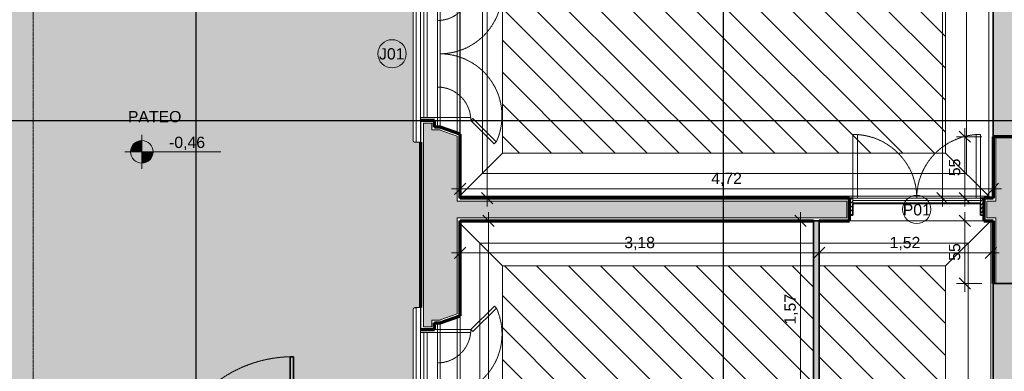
# Model space of a CAD drawing. Header units: millimetres. Extents: x -34717 to 9622, y -21919 to 4394.
# Tile 34 of 67: x -10321 to -1601, y -10953 to -7836. Entities that reach past the tile are written whole.
import ezdxf

# ---------------------------------------------------------------- set-up
doc = ezdxf.new("R2010")
doc.units = ezdxf.units.MM
for name, pattern in [('_Tracejado médio', [4, 3, -1]), ('_Tracejado pequeno', [2.25, 1.5, -0.75]), ('_Traço - ponto', [16, 12, -2, 0, -2])]:
    doc.linetypes.add(name, pattern=pattern)
for name, color, linetype, lineweight in [('A-ANNO-DIMS', 211, 'Continuous', 9), ('A-ANNO-DIMS-50', 211, 'Continuous', 9), ('A-DOOR', 31, 'Continuous', 25), ('A-DOOR-HDLN', 31, 'Continuous', 25), ('A-DOOR-IDEN', 31, 'Continuous', 9), ('A-FLOR', 192, 'Continuous', 25), ('A-FLOR-PATT', 8, 'Continuous', 25), ('A-GENM', 13, 'Continuous', 25), ('A-GLAZ', 151, 'Continuous', 18), ('A-GLAZ-HDLN', 1, '_Tracejado pequeno', 18), ('A-GLAZ-IDEN', 152, 'Continuous', 9), ('A-WALL', 113, 'Continuous', 25), ('A-WALL-PATT', 111, 'Continuous', 25), ('G-ANNO-DIMS', 111, 'Continuous', 9), ('G-ANNO-SYMB', 111, 'Continuous', 9), ('G-ANNO-TEXT', 231, 'Continuous', 9), ('I-WALL', 2, 'Continuous', 25), ('S-GRID', 1, 'Continuous', 9)]:
    doc.layers.add(name, color=color, linetype=linetype, lineweight=lineweight)
doc.styles.add('Arial_4', font='arial.ttf', dxfattribs={"height": 100})
doc.dimstyles.new('Diagonal_-_2_0mm_Arial', dxfattribs={"dimscale": 304.8, "dimtxt": 102.02594, "dimasz": 0.328084, "dimexe": 0.246063, "dimexo": 0.0625, "dimgap": 0.024606, "dimtad": 1, "dimlfac": 0.001, "dimrnd": 0.01, "dimzin": 0, "dimdsep": 46, "dimtxsty": 'Arial_4', "dimblk1": 'OBLIQUE', "dimblk2": 'OBLIQUE', "dimsah": 1, "dimcen": 0.09, "dimdle": 0.246063, "dimadec": 0, "dimazin": 0, "dimtfac": 1, "dimtdec": 4, "dimtix": 1, "dimtmove": 0, "dimatfit": 3, "dimfxl": 0.492126, "dimfxlon": 1, "dimtvp": 1, "dimtolj": 1, "dimtzin": 0, "dimarcsym": 2})
doc.dimstyles.new('Diagonal_-_2_0mm_Arial_2', dxfattribs={"dimscale": 304.8, "dimtxt": 102.02594, "dimasz": 0.328084, "dimexe": 0.246063, "dimexo": 0.0625, "dimgap": 0.024606, "dimtad": 1, "dimdec": 0, "dimlfac": 0.1, "dimdsep": 46, "dimtxsty": 'Arial_4', "dimblk1": 'OBLIQUE', "dimblk2": 'OBLIQUE', "dimsah": 1, "dimcen": 0.09, "dimdle": 0.246063, "dimadec": 0, "dimazin": 0, "dimtfac": 1, "dimtdec": 4, "dimtix": 1, "dimtmove": 0, "dimatfit": 3, "dimfxl": 0.492126, "dimfxlon": 1, "dimtvp": 1, "dimtolj": 1, "dimtzin": 0, "dimarcsym": 2})
pattern_1 = [(315, (-7844.11, -11029.7), (141.4214, 141.4214), [])]

# ---------------------------------------------------------------- blocks, each defined once
blk = doc.blocks.new('porta dupla - P01 - 1_19 x 2_60 m-4336734-PLANTA TÉRREO - MANTER _ DEMOLIR')
at = {"layer": 'A-DOOR', "lineweight": 18}
h = blk.add_hatch(dxfattribs=at)
h.set_pattern_fill('FP_13', color=256, style=0, pattern_type=2)
h.set_pattern_definition([(225, (-2376.41, -8918.492), (17.67767, -17.67767), [])])
h.paths.add_polyline_path([(-595, 50), (-595, -100), (-565, -100), (-565, 50), (-593.7, 50)], flags=0)
h.paths.add_polyline_path([(565, 50), (565, -100), (595, -100), (595, 50), (587.6, 50)], flags=0)
at = {"layer": 'A-DOOR', "lineweight": 35}
for p, q in [((-565, 50), (-595, 50)), ((-565, -50), (-565, 50)), ((595, 50), (565, 50)), ((565, 50), (565, -50)), ((-595, -100), (-565, -100)), ((565, -100), (595, -100))]:
    blk.add_line(p, q, dxfattribs=at)
at = {"layer": 'A-DOOR', "lineweight": 18}
for p, q in [((-565, -50), (565, -50)), ((-565, -50), (-565, -60)), ((-565, -60), (-565, -80)), ((565, -60), (-565, -60)), ((-565, -80), (-565, -100)), ((565, -80), (-565, -80)), ((565, -50), (565, -60)), ((565, -80), (565, -60)), ((565, -80), (565, -100)), ((-565, -665), (-565, -100)), ((-565, -100), (-525, -100)), ((565, -100), (-565, -100)), ((-525, -100), (-525, -665)), ((525, -100), (525, -665)), ((565, -100), (525, -100)), ((565, -665), (565, -100)), ((-525, -665), (-565, -665)), ((525, -665), (565, -665))]:
    blk.add_line(p, q, dxfattribs=at)
at = {"layer": 'A-DOOR-HDLN', "linetype": '_Tracejado pequeno', "lineweight": 18}
for centre, start, end in [((-565, -100), 270, 0), ((565, -100), 180, 270)]:
    blk.add_arc(centre, 565, start, end, dxfattribs=at)
blk = doc.blocks.new('Window_CV - Window_CV - 1 divisão-4329172-PLANTA TÉRREO - MANTER _ DEMOLIR')
at = {"layer": 'A-GLAZ'}
for p, q in [((-565, 145), (-565, 175)), ((565, 175), (565, 145)), ((-565, 145), (-565, 115)), ((565, 145), (-565, 145)), ((-565, 25), (-565, 115)), ((565, 115), (-565, 115)), ((565, 115), (565, 145)), ((565, 115), (565, 25)), ((-650, 25), (-590, 25)), ((-590, 25), (-590, 50)), ((-590, 50), (-590, 25)), ((-590, -269.6), (-590, 25)), ((-590, 25), (-565, 25)), ((-590, 25), (-565, 25)), ((-565, 25), (-565, -269.6)), ((565, 25), (-565, 25)), ((565, 25), (565, -270.4)), ((590, 25), (565, 25)), ((565, 25), (590, 25)), ((590, 50), (590, 25)), ((590, 25), (590, 50)), ((590, -270.4), (590, 25)), ((590, 25), (650, 25)), ((-798.6, -478.2), (-590, -269.6)), ((-572.3, -287.3), (-780.9, -495.9)), ((-590, -269.6), (-572.3, -287.3)), ((-565, -269.6), (-590, -269.6)), ((565, -270.4), (590, -270.4)), ((590, -270.4), (572.3, -288.1)), ((572.3, -288.1), (780.9, -496.7)), ((798.6, -479), (590, -270.4)), ((-780.9, -495.9), (-798.6, -478.2)), ((780.9, -496.7), (798.6, -479))]:
    blk.add_line(p, q, dxfattribs=at)
at = {"layer": 'A-GLAZ-HDLN'}
for centre, radius, start, end in [((-590, 25), 295, 274.86141, 360), ((590, 25), 295, 180, 265.13859), ((-550.7, 4.5), 550.8, 245.29544, 359.53459), ((551.4, 4.8), 551.5, 180.49633, 294.58987)]:
    blk.add_arc(centre, radius, start, end, dxfattribs=at)
blk = doc.blocks.new('PORTA - Simples - 1_20 x 2_60-3911873-PLANTA TÉRREO - MANTER _ DEMOLIR')
at = {"layer": 'A-DOOR', "color": 30, "linetype": '_Tracejado médio', "lineweight": 35}
for p, q in [((595, 1305), (565, 1305)), ((565, 1305), (565, 239.9)), ((595, 239.9), (595, 1305))]:
    blk.add_line(p, q, dxfattribs=at)
at = {"layer": 'A-DOOR-HDLN', "color": 40, "linetype": '_Tracejado médio', "lineweight": 18}
blk.add_arc((590, 175), 1130, 89.85958, 176.69984, dxfattribs=at)
blk = doc.blocks.new('ornamento esquadrias - ornamento esquadrias-4133635-PLANTA TÉRREO - MANTER _ DEMOLIR')
at = {"layer": 'A-GENM', "lineweight": 18}
for p, q in [((3348.9, -6098.2), (3348.9, -4528.8)), ((3348.9, -4528.8), (3388.9, -4528.8)), ((3388.9, -4528.8), (3388.9, -6098.2)), ((3413.9, -6081.1), (3413.9, -4545.8)), ((3348.9, -6098.2), (3388.9, -6098.2))]:
    blk.add_line(p, q, dxfattribs=at)
for points, knots in [([(3388.9, -4528.8), (3391.1, -4528.8), (3394.4, -4529), (3398.5, -4529.7), (3401.4, -4530.4), (3404, -4531.3), (3406.4, -4532.4), (3408.1, -4533.5), (3409.3, -4534.5), (3410.6, -4535.8), (3411.6, -4537.2), (3412.4, -4538.6), (3412.8, -4539.5), (3413.3, -4540.8), (3413.6, -4542.4), (3413.9, -4544.5), (3413.9, -4546.2), (3413.8, -4547.4)], [0, 0, 0, 0, 0.142857, 0.214286, 0.285714, 0.357143, 0.428571, 0.5, 0.535714, 0.571429, 0.678571, 0.705357, 0.732143, 0.785714, 0.839286, 0.892857, 1, 1, 1, 1]), ([(3413.8, -6079.6), (3414, -6081.1), (3413.9, -6083.4), (3413.3, -6086.2), (3412.7, -6087.9), (3412, -6089.1), (3411.3, -6090.3), (3410.4, -6091.5), (3409.3, -6092.5), (3408.1, -6093.5), (3406.6, -6094.5), (3404.7, -6095.4), (3402.1, -6096.4), (3399.3, -6097.2), (3396.2, -6097.7), (3393, -6098.1), (3390.6, -6098.2), (3388.9, -6098.2)], [0, 0, 0, 0, 0.142857, 0.214286, 0.285714, 0.321429, 0.357143, 0.428571, 0.464286, 0.5, 0.571429, 0.625, 0.678571, 0.785714, 0.839286, 0.892857, 1, 1, 1, 1])]:
    blk.add_open_spline(points, degree=3, knots=knots, dxfattribs=at)
blk = doc.blocks.new('DIMBLOCK28-PLANTA TÉRREO - MANTER _ DEMOLIR')
at = {"layer": 'A-ANNO-DIMS-50', "lineweight": 18}
for p, q in [((-6170.2, -9618.5), (-6220.2, -9568.5)), ((-6170.2, -9618.5), (-6120.2, -9668.5)), ((-6170.2, -15278.5), (-6220.2, -15228.5)), ((-6170.2, -15278.5), (-6120.2, -15328.5))]:
    blk.add_line(p, q, dxfattribs=at)
at = {"layer": 'A-ANNO-DIMS-50'}
for p, q in [((-6170.2, -15278.5), (-6170.2, -9543.5)), ((-6320.2, -9618.5), (-6095.2, -9618.5)), ((-6170.2, -9618.5), (-6320.2, -9618.5)), ((-6320.2, -15278.5), (-6095.2, -15278.5)), ((-6170.2, -15278.5), (-6320.2, -15278.5))]:
    blk.add_line(p, q, dxfattribs=at)
at = {"layer": 'A-ANNO-DIMS-50', "color": 0, "insert": (-6312.2, -12584.2), "char_height": 100, "width": 325.653, "attachment_point": 1, "rotation": 90, "line_spacing_factor": 0.941778, "style": 'Arial_4'}
blk.add_mtext('5,66', dxfattribs=at)
blk = doc.blocks.new('_Oblique')
at = {"color": 0, "linetype": 'ByBlock', "lineweight": -2}
blk.add_line((-0.5, -0.5), (0.5, 0.5), dxfattribs=at)
blk = doc.blocks.new('DIMBLOCK55-PLANTA TÉRREO - MANTER _ DEMOLIR')
at = {"layer": 'A-ANNO-DIMS-50', "lineweight": 18}
for p, q in [((-2149.9, -3508.5), (-2199.9, -3458.5)), ((-2149.9, -3508.5), (-2099.9, -3558.5)), ((-2149.9, -9418.5), (-2199.9, -9368.5)), ((-2149.9, -9418.5), (-2099.9, -9468.5))]:
    blk.add_line(p, q, dxfattribs=at)
at = {"layer": 'A-ANNO-DIMS-50'}
for p, q in [((-2149.9, -9493.5), (-2149.9, -3433.5)), ((-2299.9, -3508.5), (-2074.9, -3508.5)), ((-2149.9, -3508.5), (-2299.9, -3508.5)), ((-2299.9, -9418.5), (-2074.9, -9418.5)), ((-2149.9, -9418.5), (-2299.9, -9418.5))]:
    blk.add_line(p, q, dxfattribs=at)
at = {"layer": 'A-ANNO-DIMS-50', "color": 0, "insert": (-2291.9, -6599.2), "char_height": 100, "width": 325.653, "attachment_point": 1, "rotation": 90, "line_spacing_factor": 0.941778, "style": 'Arial_4'}
blk.add_mtext('5,91', dxfattribs=at)
blk = doc.blocks.new('DIMBLOCK73-PLANTA TÉRREO - MANTER _ DEMOLIR')
at = {"layer": 'A-ANNO-DIMS-50', "lineweight": 18}
for p, q in [((-3406, -9618.5), (-3456, -9568.5)), ((-3406, -9618.5), (-3356, -9668.5)), ((-3406, -11188.5), (-3456, -11138.5)), ((-3406, -11188.5), (-3356, -11238.5))]:
    blk.add_line(p, q, dxfattribs=at)
at = {"layer": 'A-ANNO-DIMS-50'}
for p, q in [((-3406, -11188.5), (-3406, -9543.5)), ((-3556, -9618.5), (-3331, -9618.5)), ((-3406, -9618.5), (-3556, -9618.5)), ((-3556, -11188.5), (-3331, -11188.5)), ((-3406, -11188.5), (-3556, -11188.5))]:
    blk.add_line(p, q, dxfattribs=at)
at = {"layer": 'A-ANNO-DIMS-50', "color": 0, "insert": (-3548, -10539.2), "char_height": 100, "width": 325.653, "attachment_point": 1, "rotation": 90, "line_spacing_factor": 0.941778, "style": 'Arial_4'}
blk.add_mtext('1,57', dxfattribs=at)
blk = doc.blocks.new('DIMBLOCK117-PLANTA TÉRREO - MANTER _ DEMOLIR')
at = {"layer": 'A-ANNO-DIMS-50'}
for p, q in [((-6330.2, -5667.5), (-6105.2, -5667.5)), ((-6180.2, -5667.5), (-6330.2, -5667.5)), ((-6180.2, -9493.5), (-6180.2, -5592.5)), ((-6330.2, -9418.5), (-6105.2, -9418.5)), ((-6180.2, -9418.5), (-6330.2, -9418.5))]:
    blk.add_line(p, q, dxfattribs=at)
at = {"layer": 'A-ANNO-DIMS-50', "lineweight": 18}
for p, q in [((-6180.2, -5667.5), (-6230.2, -5617.5)), ((-6180.2, -5667.5), (-6130.2, -5717.5)), ((-6180.2, -9418.5), (-6230.2, -9368.5)), ((-6180.2, -9418.5), (-6130.2, -9468.5))]:
    blk.add_line(p, q, dxfattribs=at)
at = {"layer": 'A-ANNO-DIMS-50', "color": 0, "insert": (-6322.2, -7678.7), "char_height": 100, "width": 325.653, "attachment_point": 1, "rotation": 90, "line_spacing_factor": 0.941778, "style": 'Arial_4'}
blk.add_mtext('3,75', dxfattribs=at)
blk = doc.blocks.new('DIMBLOCK119-PLANTA TÉRREO - MANTER _ DEMOLIR')
at = {"layer": 'A-ANNO-DIMS-50'}
for p, q in [((-6421.1, -9185.2), (-6421.1, -9410.2)), ((-6421.1, -9335.2), (-6421.1, -9185.2)), ((-1701.1, -9185.2), (-1701.1, -9410.2)), ((-1701.1, -9335.2), (-1701.1, -9185.2)), ((-6496.1, -9335.2), (-1626.1, -9335.2))]:
    blk.add_line(p, q, dxfattribs=at)
at = {"layer": 'A-ANNO-DIMS-50', "lineweight": 18}
for p, q in [((-6421.1, -9335.2), (-6371.1, -9285.2)), ((-1701.1, -9335.2), (-1651.1, -9285.2)), ((-6421.1, -9335.2), (-6471.1, -9385.2)), ((-1701.1, -9335.2), (-1751.1, -9385.2))]:
    blk.add_line(p, q, dxfattribs=at)
at = {"layer": 'A-ANNO-DIMS-50', "color": 0, "insert": (-4196.8, -9193.2), "char_height": 100, "width": 325.653, "attachment_point": 1, "line_spacing_factor": 0.941778, "style": 'Arial_4'}
blk.add_mtext('4,72', dxfattribs=at)
blk = doc.blocks.new('Spot Elevations - Spot elevation - Planta-10655-PLANTA TÉRREO - MANTER _ DEMOLIR')
at = {"layer": 'G-ANNO-DIMS'}
h = blk.add_hatch(color=256, dxfattribs=at)
edge = h.paths.add_edge_path(flags=0)
edge.add_line((0, 0), (-2, 0))
edge.add_arc((0, 0), 2, 90, 180, ccw=False)
edge.add_line((0, 2), (0, 0))
h = blk.add_hatch(color=256, dxfattribs=at)
edge = h.paths.add_edge_path(flags=0)
edge.add_line((0, 0), (2, 0))
edge.add_arc((0, 0), 2, 270, 360, ccw=False)
edge.add_line((0, -2), (0, 0))
for p, q in [((0, -3), (0, 3)), ((-3, 0), (14, 0))]:
    blk.add_line(p, q, dxfattribs=at)
blk.add_circle((0, 0), 2, dxfattribs=at)
blk = doc.blocks.new('TAG-Janela - Janela-240880-PLANTA TÉRREO - MANTER _ DEMOLIR')
at = {"layer": 'A-GLAZ-IDEN'}
blk.add_circle((0, 0), 2.5, dxfattribs=at)
blk = doc.blocks.new('TAG-Porta - Ref_ Porta-2416850-PLANTA TÉRREO - MANTER _ DEMOLIR')
at = {"layer": 'A-DOOR-IDEN'}
blk.add_circle((0, 0), 2.5, dxfattribs=at)
blk = doc.blocks.new('DIMBLOCK198-PLANTA TÉRREO - MANTER _ DEMOLIR')
at = {"layer": 'A-ANNO-DIMS-50'}
for p, q in [((-6421.1, -9753.4), (-6421.1, -9978.4)), ((-6421.1, -9903.4), (-6421.1, -9753.4)), ((-3241.1, -9753.4), (-3241.1, -9978.4)), ((-3241.1, -9903.4), (-3241.1, -9753.4)), ((-6496.1, -9903.4), (-3241.1, -9903.4))]:
    blk.add_line(p, q, dxfattribs=at)
at = {"layer": 'A-ANNO-DIMS-50', "lineweight": 18}
for p, q in [((-6421.1, -9903.4), (-6371.1, -9853.4)), ((-3241.1, -9903.4), (-3191.1, -9853.4)), ((-6421.1, -9903.4), (-6471.1, -9953.4)), ((-3241.1, -9903.4), (-3291.1, -9953.4))]:
    blk.add_line(p, q, dxfattribs=at)
at = {"layer": 'A-ANNO-DIMS-50', "color": 0, "insert": (-4966.8, -9761.4), "char_height": 100, "width": 325.653, "attachment_point": 1, "line_spacing_factor": 0.941778, "style": 'Arial_4'}
blk.add_mtext('3,18', dxfattribs=at)
blk = doc.blocks.new('DIMBLOCK199-PLANTA TÉRREO - MANTER _ DEMOLIR')
at = {"layer": 'A-ANNO-DIMS-50'}
for p, q in [((-3241.1, -9753.4), (-3241.1, -9978.4)), ((-3241.1, -9903.4), (-3241.1, -9753.4)), ((-1721.1, -9753.4), (-1721.1, -9978.4)), ((-1721.1, -9903.4), (-1721.1, -9753.4)), ((-3241.1, -9903.4), (-1646.1, -9903.4))]:
    blk.add_line(p, q, dxfattribs=at)
at = {"layer": 'A-ANNO-DIMS-50', "lineweight": 18}
for p, q in [((-3241.1, -9903.4), (-3191.1, -9853.4)), ((-1721.1, -9903.4), (-1671.1, -9853.4)), ((-3241.1, -9903.4), (-3291.1, -9953.4)), ((-1721.1, -9903.4), (-1771.1, -9953.4))]:
    blk.add_line(p, q, dxfattribs=at)
at = {"layer": 'A-ANNO-DIMS-50', "color": 0, "insert": (-2616.8, -9761.4), "char_height": 100, "width": 325.653, "attachment_point": 1, "line_spacing_factor": 0.941778, "style": 'Arial_4'}
blk.add_mtext('1,52', dxfattribs=at)
blk = doc.blocks.new('DIMBLOCK206-PLANTA TÉRREO - MANTER _ DEMOLIR')
at = {"layer": 'A-ANNO-DIMS-50'}
for p, q in [((-1949.9, -8798.5), (-1949.9, -9493.5)), ((-1799.9, -8873.5), (-2024.9, -8873.5)), ((-1949.9, -8873.5), (-1799.9, -8873.5)), ((-1799.9, -9418.5), (-2024.9, -9418.5)), ((-1949.9, -9418.5), (-1799.9, -9418.5))]:
    blk.add_line(p, q, dxfattribs=at)
at = {"layer": 'A-ANNO-DIMS-50', "lineweight": 18}
for p, q in [((-1949.9, -8873.5), (-1999.9, -8823.5)), ((-1949.9, -8873.5), (-1899.9, -8923.5)), ((-1949.9, -9418.5), (-1999.9, -9368.5)), ((-1949.9, -9418.5), (-1899.9, -9468.5))]:
    blk.add_line(p, q, dxfattribs=at)
at = {"layer": 'A-ANNO-DIMS-50', "color": 0, "insert": (-2091.9, -9223.5), "char_height": 100, "width": 186.088, "attachment_point": 1, "rotation": 90, "line_spacing_factor": 0.941778, "style": 'Arial_4'}
blk.add_mtext('55', dxfattribs=at)
blk = doc.blocks.new('DIMBLOCK207-PLANTA TÉRREO - MANTER _ DEMOLIR')
at = {"layer": 'A-ANNO-DIMS-50', "lineweight": 18}
for p, q in [((-1949.9, -9618.5), (-1999.9, -9568.5)), ((-1949.9, -9618.5), (-1899.9, -9668.5)), ((-1949.9, -10173.5), (-1999.9, -10123.5)), ((-1949.9, -10173.5), (-1899.9, -10223.5))]:
    blk.add_line(p, q, dxfattribs=at)
at = {"layer": 'A-ANNO-DIMS-50'}
for p, q in [((-1949.9, -10248.5), (-1949.9, -9543.5)), ((-2099.9, -9618.5), (-1874.9, -9618.5)), ((-1949.9, -9618.5), (-2099.9, -9618.5)), ((-1799.9, -10173.5), (-2024.9, -10173.5)), ((-1949.9, -10173.5), (-1799.9, -10173.5))]:
    blk.add_line(p, q, dxfattribs=at)
at = {"layer": 'A-ANNO-DIMS-50', "color": 0, "insert": (-2091.9, -9973.5), "char_height": 100, "width": 186.088, "attachment_point": 1, "rotation": 90, "line_spacing_factor": 0.941778, "style": 'Arial_4'}
blk.add_mtext('55', dxfattribs=at)

msp = doc.modelspace()

# ---------------------------------------------------------------- hatches: boundary and pattern name
at = {"layer": 'A-FLOR-PATT', "lineweight": 18}
h = msp.add_hatch(dxfattribs=at)
h.set_pattern_fill('FP_42', color=256, style=0, pattern_type=2)
h.set_pattern_definition([(270, (378, -12613.01), (200, 1e-14), [])])
h.paths.add_polyline_path([(-6421.115, -9393.492), (-6046.115, -9018.492), (-6046.115, -3883.492), (-6421.115, -3508.492), (-6421.115, -7427.521), (-6446.115, -7436.271), (-6446.115, -8841.271), (-6421.115, -8850.021), (-6421.115, -9032.492)], flags=0)
h = msp.add_hatch(dxfattribs=at)
h.set_pattern_fill('FP_36', color=256, style=0, pattern_type=2)
h.set_pattern_definition([(270, (2263.15, -5927.86), (200, 1e-14), [])])
h.paths.add_polyline_path([(-1721.115, -9418.492), (-1701.115, -9418.492), (-1701.115, -6245.021), (-1692.167, -6245.021), (-1692.167, -4945.021), (-1701.115, -4945.021), (-1701.115, -3508.492), (-1719.579, -3509.053), (-2121.115, -3883.492), (-2121.115, -9018.492), (-1778.909, -9360.697)], flags=0)
h = msp.add_hatch(dxfattribs=at)
h.set_pattern_fill('FP_23', color=256, style=0, pattern_type=2)
h.set_pattern_definition(pattern_1)
h.paths.add_polyline_path([(-2121.115, -9018.492), (-2121.115, -3883.492), (-6046.115, -3883.492), (-6046.115, -9018.492), (-2964.04, -9018.492)], flags=0)
h = msp.add_hatch(color=41, dxfattribs=at)
h.paths.add_polyline_path([(-10489.41, -11582.492), (-10489.41, -11582.488), (-10489.41, -11577.529)], flags=0)
h.paths.add_polyline_path([(-10448.943, -11582.492), (-10448.943, -11582.494), (-10448.346, -11582.493)], flags=0)
h.paths.add_polyline_path([(-10370.729, -11633.492), (-10370.896, -11632.492), (-10368.769, -11632.744)], flags=0)
h.paths.add_polyline_path([(-6934.808, -11953.492), (-6829.796, -11953.492), (-6832.316, -11951.579), (-6834.721, -11948.051), (-6835.909, -11943.959), (-6836.065, -11933.059), (-6835.909, -10402.772), (-6834.721, -10398.68), (-6832.316, -10395.152), (-6828.588, -10392.322), (-6823.599, -10390.285), (-6817.625, -10389.073), (-6811.115, -10388.673), (-6771.115, -10388.673), (-6771.115, -8923.464), (-6817.625, -8923.064), (-6823.599, -8921.852), (-6828.588, -8919.815), (-6832.316, -8916.984), (-6834.721, -8913.457), (-6835.909, -8909.364), (-6836.065, -8898.464), (-6835.909, -7368.178), (-6834.721, -7364.086), (-6832.316, -7360.558), (-6828.588, -7357.728), (-6823.599, -7355.691), (-6817.625, -7354.478), (-6811.115, -7354.078), (-6771.115, -7354.078), (-6771.115, -6093.492), (-7488.967, -6093.492), (-7488.967, -7053.492), (-9281.115, -7053.492), (-9281.115, -6093.492), (-12761.115, -6093.492), (-12761.115, -7973.441), (-11781.115, -7973.441), (-11781.013, -7913.492), (-11381.115, -7913.492), (-11381.217, -8313.492), (-11781.115, -8313.492), (-11781.115, -8253.441), (-12761.115, -8253.492), (-12761.115, -8254.758), (-11861.115, -8254.758), (-11861.115, -9892.324), (-12761.115, -9892.324), (-12761.115, -9893.543), (-11781.115, -9893.543), (-11781.115, -9833.492), (-11381.115, -9833.543), (-11381.217, -10233.492), (-11781.115, -10233.441), (-11781.115, -10173.543), (-12761.115, -10173.543), (-12761.115, -11888.542), (-11329.693, -11888.698), (-11325.6, -11889.886), (-11322.073, -11892.291), (-11319.243, -11896.019), (-11317.205, -11901.008), (-11315.993, -11906.982), (-11315.593, -11913.492), (-11315.593, -11953.492), (-11196.115, -11953.492), (-11196.115, -11633.492), (-10860.822, -11633.492), (-10860.289, -11632.51), (-10858.707, -11632.778), (-10858.369, -11632.778), (-10857.115, -11632.496), (-10857.417, -11626.349), (-10860.822, -11626.349), (-10860.289, -11625.367), (-10858.707, -11625.635), (-10858.369, -11625.635), (-10857.115, -11625.353), (-10857.417, -11619.206), (-10860.822, -11619.206), (-10860.289, -11618.224), (-10858.707, -11618.493), (-10858.369, -11618.493), (-10857.115, -11618.21), (-10857.417, -11612.063), (-10860.822, -11612.063), (-10860.289, -11611.081), (-10858.707, -11611.35), (-10858.369, -11611.35), (-10857.115, -11611.067), (-10857.417, -11604.92), (-10860.822, -11604.92), (-10860.289, -11603.939), (-10858.707, -11604.207), (-10858.369, -11604.207), (-10857.115, -11603.924), (-10857.417, -11597.777), (-10860.822, -11597.777), (-10860.289, -11596.796), (-10858.695, -11597.107), (-10858.369, -11597.064), (-10857.115, -11596.782), (-10857.417, -11590.634), (-10860.822, -11590.634), (-10860.289, -11589.653), (-10858.707, -11589.921), (-10858.369, -11589.921), (-10857.115, -11589.639), (-10856.57, -11585.492), (-10856.115, -11585.492), (-10856.57, -11583.492), (-10860.822, -11583.492), (-10860.289, -11582.51), (-10858.707, -11582.778), (-10858.369, -11582.778), (-10848.979, -11582.51), (-10848.845, -11582.706), (-10804.481, -11582.494), (-10541.944, -11582.492), (-10371.983, -11582.619), (-10372.059, -11583.492), (-10376.115, -11583.55), (-10375.569, -11585.492), (-10375.115, -11585.492), (-10374.962, -11589.754), (-10371.983, -11589.762), (-10372.059, -11590.634), (-10375.115, -11590.634), (-10374.962, -11596.897), (-10371.85, -11597.107), (-10372.059, -11597.777), (-10375.115, -11597.777), (-10374.962, -11604.04), (-10371.983, -11604.048), (-10372.059, -11604.92), (-10375.115, -11604.92), (-10374.962, -11611.183), (-10371.983, -11611.191), (-10372.059, -11612.063), (-10375.115, -11612.063), (-10374.962, -11618.325), (-10371.983, -11618.334), (-10372.059, -11619.206), (-10375.115, -11619.206), (-10374.962, -11625.468), (-10371.983, -11625.477), (-10372.059, -11626.349), (-10375.115, -11626.349), (-10374.962, -11632.611), (-10371.983, -11632.619), (-10370.729, -11633.492), (-10326.115, -11633.492), (-10326.115, -11953.492), (-9274.501, -11953.492), (-9274.101, -11906.982), (-9272.888, -11901.008), (-9270.851, -11896.019), (-9268.021, -11892.291), (-9264.493, -11889.886), (-9260.401, -11888.698), (-9249.501, -11888.542), (-9056.115, -11888.542), (-9056.115, -11053.492), (-7859.808, -11053.492), (-7859.808, -11888.542), (-7719.215, -11888.698), (-7715.123, -11889.886), (-7711.595, -11892.291), (-7708.765, -11896.019), (-7706.727, -11901.008), (-7705.515, -11906.982), (-7705.115, -11913.492), (-7705.115, -11953.492), (-7460.931, -11953.321), (-7462.137, -11952.822), (-7464.467, -11949.786), (-7464.637, -11948.492), (-7464.637, -11517.28), (-7463.568, -11507.529), (-7460.411, -11498.241), (-7455.317, -11489.858), (-7448.527, -11482.778), (-7440.364, -11477.338), (-7431.216, -11473.796), (-7354.997, -11457.002), (-7277.61, -11446.876), (-7199.637, -11443.492), (-7121.664, -11446.876), (-7044.277, -11457.002), (-6968.058, -11473.796), (-6958.91, -11477.338), (-6950.748, -11482.778), (-6943.958, -11489.858), (-6938.863, -11498.241), (-6935.706, -11507.529), (-6934.637, -11517.28), (-6934.808, -11949.786), (-6937.137, -11952.822), (-6937.651, -11953.492)], flags=0)
h.paths.add_polyline_path([(-10861.501, -11633.492), (-10862.955, -11632.636), (-10861.429, -11632.636)], flags=0)
h.paths.add_polyline_path([(-10370.729, -11626.349), (-10370.896, -11625.349), (-10368.769, -11625.601)], flags=0)
h.paths.add_polyline_path([(-10861.501, -11626.349), (-10862.955, -11625.493), (-10861.417, -11625.349), (-10861.453, -11625.773)], flags=0)
h.paths.add_polyline_path([(-10370.729, -11619.206), (-10370.896, -11618.206), (-10368.769, -11618.459)], flags=0)
h.paths.add_polyline_path([(-10861.501, -11619.206), (-10862.955, -11618.35), (-10861.417, -11618.206), (-10861.453, -11618.63)], flags=0)
h.paths.add_polyline_path([(-10861.501, -11612.063), (-10862.955, -11611.208), (-10861.429, -11611.208)], flags=0)
h.paths.add_polyline_path([(-10370.729, -11612.063), (-10370.896, -11611.063), (-10368.769, -11611.316)], flags=0)
h.paths.add_polyline_path([(-10861.501, -11604.92), (-10862.955, -11604.065), (-10861.417, -11603.921), (-10861.453, -11604.345)], flags=0)
h.paths.add_polyline_path([(-10370.729, -11604.92), (-10370.896, -11603.92), (-10368.769, -11604.173)], flags=0)
h.paths.add_polyline_path([(-10370.729, -11597.777), (-10370.896, -11596.777), (-10368.971, -11597.107)], flags=0)
h.paths.add_polyline_path([(-10861.501, -11597.777), (-10862.955, -11596.922), (-10861.453, -11597.202)], flags=0)
h.paths.add_polyline_path([(-10370.729, -11590.634), (-10370.896, -11589.635), (-10368.769, -11589.887)], flags=0)
h.paths.add_polyline_path([(-10861.501, -11590.634), (-10862.955, -11589.779), (-10861.417, -11589.635), (-10861.453, -11590.059)], flags=0)
h.paths.add_polyline_path([(-10615.115, -11585.492), (-10595.609, -11585.492), (-10596.171, -11583.492), (-10615.115, -11583.996), (-10615.115, -11584.895)], flags=0)
h.paths.add_polyline_path([(-10617.115, -11585.492), (-10617.115, -11583.492), (-10636.621, -11583.855), (-10636.621, -11585.492), (-10631.461, -11585.492)], flags=0)
h.paths.add_polyline_path([(-10861.501, -11583.492), (-10862.955, -11582.636), (-10861.429, -11582.636)], flags=0)
h.paths.add_polyline_path([(-10370.729, -11583.492), (-10370.896, -11582.492), (-10368.769, -11582.744)], flags=0)
h = msp.add_hatch(dxfattribs=at)
h.set_pattern_fill('FP_40', color=256, style=0, pattern_type=2)
h.set_pattern_definition([(0, (-129, 0), (0, 200), [])])
h.paths.add_polyline_path([(-1721.115, -9418.492), (-2121.115, -9018.492), (-6046.115, -9018.492), (-6421.115, -9393.492), (-6421.115, -9418.492), (-1778.909, -9418.492)], flags=0)
h = msp.add_hatch(dxfattribs=at)
h.set_pattern_fill('FP_24', color=256, style=0, pattern_type=2)
h.set_pattern_definition([(90, (-19846.12, -7372.6), (-200, 1e-14), [])])
h.paths.add_polyline_path([(-6421.115, -17996.929), (-6046.115, -17598.492), (-6046.115, -15328.492), (-6421.115, -15328.492), (-6421.115, -17955.992)], flags=0)
h.paths.add_polyline_path([(-6421.115, -15278.492), (-6046.115, -15278.492), (-6046.115, -10018.492), (-6421.115, -9643.492), (-6421.115, -10462.116), (-6446.115, -10470.866), (-6446.115, -11875.866), (-6421.115, -11884.616), (-6421.115, -12634.429)], flags=0)
h = msp.add_hatch(dxfattribs=at)
h.set_pattern_fill('FP_30', color=256, style=0, pattern_type=2)
h.set_pattern_definition([(0, (-129, -418.5), (0, 200), [])])
h.paths.add_polyline_path([(-2121.115, -10018.492), (-1721.115, -9618.492), (-3241.115, -9618.492), (-3241.115, -10018.492), (-2331.676, -10018.492)], flags=0)
h.paths.add_polyline_path([(-3291.115, -10018.492), (-3291.115, -9618.492), (-6421.115, -9618.492), (-6421.115, -9643.492), (-6046.115, -10018.492), (-5493.499, -10018.492)], flags=0)
h = msp.add_hatch(dxfattribs=at)
h.set_pattern_fill('FP_29', color=256, style=0, pattern_type=2)
h.set_pattern_definition([(90, (-19521.12, -15344.02), (-200, 1e-14), [])])
h.paths.add_polyline_path([(-1744.644, -17998.492), (-1721.115, -17998.492), (-1721.115, -15328.492), (-2121.115, -15328.492), (-2121.115, -17598.492), (-2018.689, -17707.319)], flags=0)
h.paths.add_polyline_path([(-2121.115, -15278.492), (-1721.115, -15278.492), (-1721.115, -9618.492), (-2121.115, -10018.492), (-2121.115, -12549.679)], flags=0)
h = msp.add_hatch(dxfattribs=at)
h.set_pattern_fill('FP_23', color=256, style=0, pattern_type=2)
h.set_pattern_definition(pattern_1)
h.paths.add_polyline_path([(-2964.04, -17598.492), (-2121.115, -17598.492), (-2121.115, -15328.492), (-2301.115, -15328.492), (-2301.115, -15348.492), (-2371.115, -15348.492), (-2371.115, -15258.492), (-2301.115, -15258.492), (-2301.115, -15278.492), (-2121.115, -15278.492), (-2121.115, -10018.492), (-3241.115, -10018.492), (-3241.115, -11168.492), (-3221.115, -11168.492), (-3221.115, -11238.492), (-3311.115, -11238.492), (-3311.115, -11168.492), (-3291.115, -11168.492), (-3291.115, -10018.492), (-6046.115, -10018.492), (-6046.115, -15278.492), (-3291.115, -15278.492), (-3291.115, -12128.492), (-3311.115, -12128.492), (-3311.115, -12058.492), (-3221.115, -12058.492), (-3221.115, -12128.492), (-3241.115, -12128.492), (-3241.115, -15258.492), (-3191.115, -15258.492), (-3191.115, -15348.492), (-3261.115, -15348.492), (-3261.115, -15328.492), (-6046.115, -15328.492), (-6046.115, -17598.492), (-3501.115, -17598.492), (-3501.115, -16203.366), (-3461.115, -16203.366), (-3461.115, -17598.492)], flags=0)
at = {"layer": 'A-WALL-PATT'}
h = msp.add_hatch(color=256, dxfattribs=at)
h.paths.add_polyline_path([(-6446.115, -12278.492), (-6446.115, -11902.353), (-6596.115, -11849.853), (-6596.115, -11848.366), (-6671.115, -11848.366), (-6671.115, -11788.366), (-6746.115, -11788.366), (-6746.115, -12278.492)], flags=0)
h.paths.add_polyline_path([(-6671.115, -10558.366), (-6671.115, -10498.366), (-6596.115, -10498.366), (-6596.115, -10496.879), (-6446.115, -10444.379), (-6446.115, -8867.758), (-6596.115, -8815.258), (-6596.115, -8813.771), (-6671.115, -8813.771), (-6671.115, -8753.771), (-6746.115, -8753.771), (-6746.115, -10558.366)], flags=0)
h.paths.add_polyline_path([(-6746.115, -7523.771), (-6671.115, -7523.771), (-6671.115, -7463.771), (-6596.115, -7463.771), (-6596.115, -7462.284), (-6446.115, -7409.784), (-6446.115, -5692.521), (-6746.115, -5692.521), (-6746.115, -7078.499)], flags=0)
h.paths.add_polyline_path([(-6596.115, -4202.521), (-6446.115, -4202.521), (-6446.115, -3183.492), (-6746.115, -3183.492), (-6746.115, -4202.521)], flags=0)
at = {"layer": 'A-WALL-PATT', "lineweight": 18}
h = msp.add_hatch(color=21, dxfattribs=at)
h.paths.add_polyline_path([(-1699.311, -8873.492), (-1501.115, -8873.492), (-1501.115, -6245.021), (-1701.115, -6245.021), (-1701.115, -8873.492)], flags=0)
h.paths.add_polyline_path([(-1501.115, -4945.021), (-1501.115, -4053.492), (-1701.115, -4053.492), (-1701.115, -4945.021)], flags=0)
at = {"layer": 'A-WALL-PATT'}
h = msp.add_hatch(color=256, dxfattribs=at)
h.paths.add_polyline_path([(-1676.115, -10173.492), (-1526.115, -10173.492), (-1526.115, -9593.492), (-1676.115, -9593.492), (-1676.115, -9814.089)], flags=0)
h.paths.add_polyline_path([(-1526.115, -9443.492), (-1526.115, -8873.492), (-1676.115, -8873.492), (-1676.115, -9443.492), (-1541.22, -9443.492)], flags=0)
h = msp.add_hatch(color=256, dxfattribs=at)
h.paths.add_polyline_path([(3001.385, -9593.492), (3023.885, -9593.492), (3023.885, -9443.492), (1033.885, -9443.492), (1033.885, -9593.492), (2998.885, -9593.492)], flags=0)
h.paths.add_polyline_path([(-516.115, -9593.492), (-516.115, -9443.492), (-1756.409, -9443.492), (-1756.409, -9593.492), (-1066.947, -9593.492)], flags=0)
h.paths.add_polyline_path([(-2996.409, -9593.492), (-2996.409, -9443.492), (-6446.115, -9443.492), (-6446.115, -9593.492), (-5493.499, -9593.492)], flags=0)
at = {"layer": 'A-WALL-PATT', "lineweight": 18}
h = msp.add_hatch(color=21, dxfattribs=at)
h.paths.add_polyline_path([(-3291.115, -15278.492), (-3241.115, -15278.492), (-3241.115, -12108.492), (-3291.115, -12108.492), (-3291.115, -12549.679)], flags=0)
h.paths.add_polyline_path([(-3291.115, -11188.492), (-3241.115, -11188.492), (-3241.115, -9618.492), (-3291.115, -9618.492)], flags=0)
h = msp.add_hatch(color=21, dxfattribs=at)
h.paths.add_polyline_path([(-1699.311, -17453.492), (-1501.115, -17453.492), (-1501.115, -16683.492), (-1701.115, -16683.492), (-1701.115, -17453.492)], flags=0)
h.paths.add_polyline_path([(-1701.115, -15493.492), (-1501.115, -15493.492), (-1501.115, -10173.492), (-1701.115, -10173.492), (-1701.115, -15328.492)], flags=0)

# ---------------------------------------------------------------- linework, layer by layer
at = {"layer": 'A-FLOR', "lineweight": 18}
for p, q in [((-6046.115, -9018.492), (-6046.115, -3883.492)), ((-2121.115, -3883.492), (-2121.115, -9018.492)), ((-6446.115, -7436.271), (-6446.115, -8841.271)), ((-6421.225, -9393.601), (-6046.115, -9018.492)), ((-2121.115, -9018.492), (-6046.115, -9018.492)), ((-2121.115, -9018.492), (-1721.115, -9418.492)), ((-6046.115, -10018.492), (-6421.189, -9643.418)), ((-1721.115, -9618.492), (-2121.115, -10018.492)), ((-1721.115, -15278.492), (-1721.115, -9618.492)), ((-6046.115, -15278.492), (-6046.115, -10018.492)), ((-6046.115, -10018.492), (-3291.115, -10018.492)), ((-3241.115, -10018.492), (-2121.115, -10018.492)), ((-2121.115, -10018.492), (-2121.115, -15278.492)), ((-6446.115, -10470.866), (-6446.115, -11875.866))]:
    msp.add_line(p, q, dxfattribs=at)
at = {"layer": 'A-WALL', "color": 30, "linetype": '_Tracejado médio', "lineweight": 35}
for p, q in [((-1701.115, -6245.021), (-1701.115, -8873.492)), ((-1701.115, -10173.492), (-1701.115, -15278.492)), ((-1501.115, -10173.492), (-1701.115, -10173.492))]:
    msp.add_line(p, q, dxfattribs=at)
at = {"layer": 'A-WALL', "lineweight": 18}
for p, q in [((-6596.115, -8788.771), (-6596.115, -7488.771)), ((-6421.115, -7427.521), (-6421.115, -8850.021)), ((-6768.615, -8731.271), (-6768.615, -10580.866)), ((-6648.615, -8731.271), (-6768.615, -8731.271)), ((-6746.115, -8753.771), (-6746.115, -10558.366)), ((-6671.115, -8753.771), (-6746.115, -8753.771)), ((-6671.115, -8813.771), (-6671.115, -8753.771)), ((-6648.615, -8791.271), (-6648.615, -8731.271)), ((-6596.115, -8791.271), (-6648.615, -8791.271)), ((-6423.615, -8851.795), (-6596.115, -8791.42)), ((-6596.115, -8813.771), (-6671.115, -8813.771)), ((-6596.115, -8813.771), (-6596.115, -8815.258)), ((-6446.115, -8867.758), (-6596.115, -8815.258)), ((-6446.115, -9443.492), (-6446.115, -8867.758)), ((-6423.615, -9420.992), (-6423.615, -8851.795)), ((-1698.615, -8873.492), (-1698.615, -9420.992)), ((-1676.115, -9443.492), (-1676.115, -8873.492)), ((-2996.409, -9443.492), (-6446.115, -9443.492)), ((-2973.909, -9420.992), (-6423.615, -9420.992)), ((-2996.409, -9593.492), (-2996.409, -9443.492)), ((-2973.909, -9615.992), (-2973.909, -9420.992)), ((-1778.909, -9420.992), (-1778.909, -9615.992)), ((-1698.615, -9420.992), (-1778.909, -9420.992)), ((-1756.409, -9443.492), (-1756.409, -9593.492)), ((-1676.115, -9443.492), (-1756.409, -9443.492)), ((-6446.115, -10444.379), (-6446.115, -9593.492)), ((-6446.115, -9593.492), (-2996.409, -9593.492)), ((-6423.615, -10460.342), (-6423.615, -9615.992)), ((-6423.615, -9615.992), (-2973.909, -9615.992)), ((-1781.409, -9618.492), (-2971.409, -9618.492)), ((-1778.909, -9615.992), (-1698.615, -9615.992)), ((-1756.409, -9593.492), (-1676.115, -9593.492)), ((-1698.615, -9615.992), (-1698.615, -10173.492)), ((-1676.115, -10173.492), (-1676.115, -9593.492)), ((-6596.115, -10496.879), (-6446.115, -10444.379)), ((-6596.115, -10520.717), (-6423.615, -10460.342)), ((-6421.115, -10462.116), (-6421.115, -11884.616)), ((-6671.115, -10498.366), (-6596.115, -10498.366)), ((-6671.115, -10558.366), (-6671.115, -10498.366)), ((-6648.615, -10520.866), (-6596.115, -10520.866)), ((-6648.615, -10580.866), (-6648.615, -10520.866)), ((-6596.115, -10496.879), (-6596.115, -10498.366)), ((-6596.115, -11823.366), (-6596.115, -10523.366)), ((-6768.615, -10580.866), (-6648.615, -10580.866)), ((-6746.115, -10558.366), (-6671.115, -10558.366))]:
    msp.add_line(p, q, dxfattribs=at)
at = {"layer": 'A-WALL', "lineweight": 70}
for p, q in [((-6646.115, -8728.771), (-6771.115, -8728.771)), ((-6646.115, -8788.771), (-6646.115, -8728.771)), ((-6596.115, -8788.771), (-6646.115, -8788.771)), ((-6421.115, -8850.021), (-6596.115, -8788.771)), ((-6421.115, -9418.492), (-6421.115, -8850.021)), ((-1701.115, -8873.492), (-1701.115, -9418.492)), ((-1501.115, -8873.492), (-1701.115, -8873.492)), ((-6771.115, -8923.464), (-6771.115, -10388.673)), ((-2971.409, -9418.492), (-6421.115, -9418.492)), ((-2971.409, -9618.492), (-2971.409, -9418.492)), ((-1701.115, -9418.492), (-1781.409, -9418.492)), ((-1781.409, -9418.492), (-1781.409, -9618.492)), ((-6421.115, -10462.116), (-6421.115, -9618.492)), ((-6421.115, -9618.492), (-3291.115, -9618.492)), ((-3241.115, -9618.492), (-2971.409, -9618.492)), ((-1781.409, -9618.492), (-1701.115, -9618.492)), ((-1701.115, -9618.492), (-1701.115, -10173.492)), ((-6596.115, -10523.366), (-6421.115, -10462.116)), ((-6646.115, -10583.366), (-6646.115, -10523.366)), ((-6646.115, -10523.366), (-6596.115, -10523.366)), ((-6771.115, -10583.366), (-6646.115, -10583.366))]:
    msp.add_line(p, q, dxfattribs=at)
at = {"layer": 'G-ANNO-SYMB', "lineweight": 25}
for p, q in [((-8757.442, -21119.396), (-8757.442, 1796.455)), ((-4087.452, -21119.396), (-4087.452, 1796.455)), ((6430.214, -8732.566), (-33917.121, -8732.566))]:
    msp.add_line(p, q, dxfattribs=at)
at = {"layer": 'I-WALL', "color": 30, "linetype": '_Tracejado médio', "lineweight": 35}
for p, q in [((-3291.115, -9618.492), (-3291.115, -11188.492)), ((-3241.115, -9618.492), (-3291.115, -9618.492)), ((-3241.115, -11188.492), (-3241.115, -9618.492))]:
    msp.add_line(p, q, dxfattribs=at)
at = {"layer": 'S-GRID', "linetype": '_Traço - ponto'}
msp.add_line((-10201.115, 3893.814), (-10201.115, -21426.217), dxfattribs=at)

# ---------------------------------------------------------------- block references
at = {"layer": 'A-DOOR', "lineweight": 18, "rotation": 180}
msp.add_blockref('porta dupla - P01 - 1_19 x 2_60 m-4336734-PLANTA TÉRREO - MANTER _ DEMOLIR', (-2376.409, -9518.492), dxfattribs=at)
at = {"layer": 'A-DOOR', "color": 40, "linetype": '_Tracejado médio', "lineweight": 18}
msp.add_blockref('PORTA - Simples - 1_20 x 2_60-3911873-PLANTA TÉRREO - MANTER _ DEMOLIR', (-8489.808, -12128.492), dxfattribs=at)
at = {"layer": 'A-DOOR-IDEN', "xscale": 49.99999999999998, "yscale": 49.99999999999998, "zscale": 49.99999999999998}
msp.add_blockref('TAG-Porta - Ref_ Porta-2416850-PLANTA TÉRREO - MANTER _ DEMOLIR', (-2376.409, -9518.492), dxfattribs=at)
msp.add_blockref('TAG-Porta - Ref_ Porta-2416850-PLANTA TÉRREO - MANTER _ DEMOLIR', (-2376.409, -9518.492), dxfattribs=at)
at = {"layer": 'A-GENM', "lineweight": 18, "rotation": 180}
for p in [(-3422.23, -13452.263), (-3422.23, -16486.857)]:
    msp.add_blockref('ornamento esquadrias - ornamento esquadrias-4133635-PLANTA TÉRREO - MANTER _ DEMOLIR', p, dxfattribs=at)
at = {"layer": 'A-GLAZ', "rotation": 89.99999999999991}
for p in [(-6596.115, -8138.771), (-6596.115, -11173.366)]:
    msp.add_blockref('Window_CV - Window_CV - 1 divisão-4329172-PLANTA TÉRREO - MANTER _ DEMOLIR', p, dxfattribs=at)
at = {"layer": 'A-GLAZ-IDEN', "xscale": 49.99999999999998, "yscale": 49.99999999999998, "zscale": 49.99999999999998}
msp.add_blockref('TAG-Janela - Janela-240880-PLANTA TÉRREO - MANTER _ DEMOLIR', (-7023.615, -8138.771), dxfattribs=at)
at = {"layer": 'G-ANNO-DIMS', "xscale": 49.99999999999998, "yscale": 49.99999999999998, "zscale": 49.99999999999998}
msp.add_blockref('Spot Elevations - Spot elevation - Planta-10655-PLANTA TÉRREO - MANTER _ DEMOLIR', (-9239.496, -9008.058), dxfattribs=at)

# ---------------------------------------------------------------- texts
at = {"layer": 'A-DOOR-IDEN', "insert": (-2500.633, -9471.146), "char_height": 100, "width": 308.64969, "attachment_point": 1, "style": 'Arial_4'}
msp.add_mtext('P01', dxfattribs=at)
msp.add_mtext('P01', dxfattribs=at)
at = {"layer": 'A-GLAZ-IDEN', "insert": (-7138.717, -8089.071), "char_height": 100, "width": 280.59062, "attachment_point": 1, "style": 'Arial_4'}
msp.add_mtext('J01', dxfattribs=at)
at = {"layer": 'G-ANNO-DIMS', "insert": (-8998.14, -8873.526), "char_height": 100, "width": 380.74495, "attachment_point": 1, "line_spacing_factor": 0.941778, "style": 'Arial_4'}
msp.add_mtext('-0,46', dxfattribs=at)
at = {"layer": 'G-ANNO-TEXT', "color": 7, "insert": (-9362.588, -8645.888), "char_height": 100, "width": 585.23187, "attachment_point": 1, "style": 'Arial_4'}
msp.add_mtext('PATEO', dxfattribs=at)

# ---------------------------------------------------------------- dimensions: what is measured, and where the dimension line sits
at = {"layer": 'A-ANNO-DIMS'}
for base, p1, p2, dimstyle, override, picture, middle in [((-2149.91, -3508.492), (-2299.91, -9418.492), (-2299.91, -3508.492), 'Diagonal_-_2_0mm_Arial', {"dimpost": '<>', "dimfxl": 5910.000017}, 'DIMBLOCK55-PLANTA TÉRREO - MANTER _ DEMOLIR', (-2208.467, -6463.492)), ((-6180.195, -5667.521), (-6330.195, -9418.492), (-6330.195, -5667.521), 'Diagonal_-_2_0mm_Arial', {"dimpost": '<>', "dimfxl": 3750.97036}, 'DIMBLOCK117-PLANTA TÉRREO - MANTER _ DEMOLIR', (-6238.786, -7543.006)), ((-1949.9102, -9418.49164), (-1799.9102, -8873.49162), (-1799.9102, -9418.49164), 'Diagonal_-_2_0mm_Arial_2', {"dimpost": '<>', "dimfxl": 545.000017}, 'DIMBLOCK206-PLANTA TÉRREO - MANTER _ DEMOLIR', (-2008.26286, -9145.99163)), ((-6170.195, -9618.492), (-6320.195, -15278.492), (-6320.195, -9618.492), 'Diagonal_-_2_0mm_Arial', {"dimpost": '<>', "dimfxl": 5659.999983}, 'DIMBLOCK28-PLANTA TÉRREO - MANTER _ DEMOLIR', (-6228.752, -12448.492)), ((-3405.98, -9618.492), (-3555.98, -11188.492), (-3555.98, -9618.492), 'Diagonal_-_2_0mm_Arial', {"dimpost": '<>', "dimfxl": 1569.999983}, 'DIMBLOCK73-PLANTA TÉRREO - MANTER _ DEMOLIR', (-3464.537, -10403.492)), ((-1949.9102, -9618.49164), (-1799.9102, -10173.49162), (-2099.9102, -9618.49164), 'Diagonal_-_2_0mm_Arial_2', {"dimpost": '<>', "dimfxl": 630.89221}, 'DIMBLOCK207-PLANTA TÉRREO - MANTER _ DEMOLIR', (-2008.26286, -9895.99163))]:
    dim = msp.add_linear_dim(base=base, p1=p1, p2=p2, angle=90, dimstyle=dimstyle, override=override, dxfattribs=at)
    dim.commit()
    dim.dimension.update_dxf_attribs({"geometry": picture, "text_midpoint": middle})
for base, p1, p2, override, picture, middle in [((-1701.115, -9335.229), (-6421.115, -9185.229), (-1701.115, -9185.229), {"dimpost": '<>', "dimfxl": 4720}, 'DIMBLOCK119-PLANTA TÉRREO - MANTER _ DEMOLIR', (-4061.115, -9277.525)), ((-3241.115, -9903.436), (-6421.115, -9753.436), (-3241.115, -9753.436), {"dimpost": '<>', "dimfxl": 3180}, 'DIMBLOCK198-PLANTA TÉRREO - MANTER _ DEMOLIR', (-4831.115, -9844.845)), ((-1721.115, -9903.436), (-3241.115, -9753.436), (-1721.115, -9753.436), {"dimpost": '<>', "dimfxl": 1520}, 'DIMBLOCK199-PLANTA TÉRREO - MANTER _ DEMOLIR', (-2481.115, -9844.879))]:
    dim = msp.add_linear_dim(base=base, p1=p1, p2=p2, dimstyle='Diagonal_-_2_0mm_Arial', override=override, dxfattribs=at)
    dim.commit()
    dim.dimension.update_dxf_attribs({"geometry": picture, "text_midpoint": middle})

doc.saveas('drawing.dxf')
